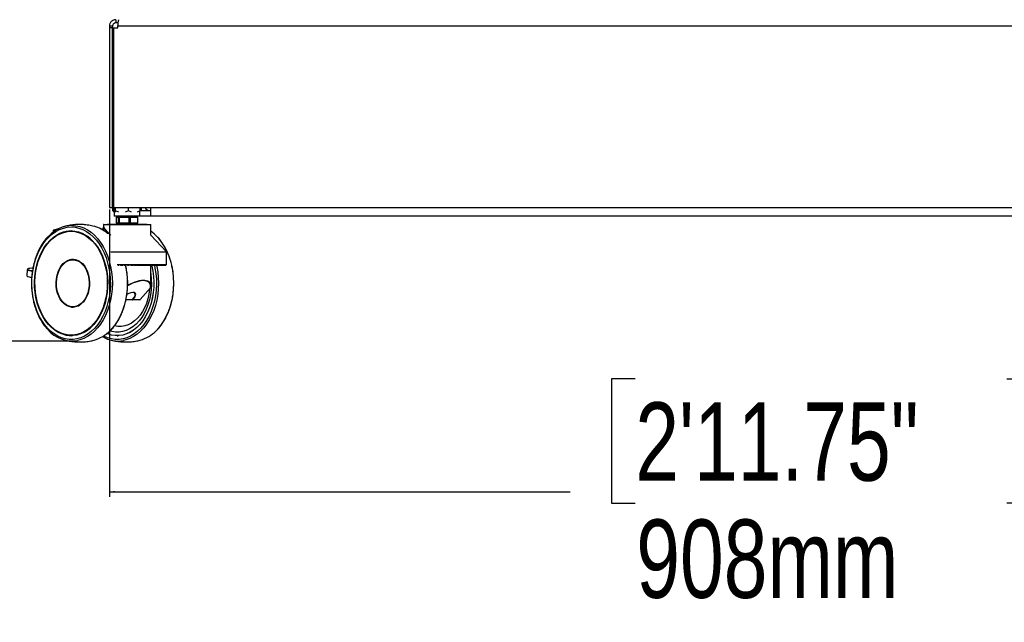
# Model space of a CAD drawing. Header units: millimetres. Extents: x 20 to 22981, y 40 to 19992.
# Tile 114 of 158: x 16663 to 17919, y 1296 to 2065. Entities that reach past the tile are written whole.
import ezdxf

# ---------------------------------------------------------------- set-up
doc = ezdxf.new("R2010")
doc.units = ezdxf.units.MM
doc.header["$LTSCALE"] = 2
doc.layers.add('COMPONENT_GEOMETRY', color=7, linetype='Continuous')
doc.styles.add('SLDTEXTSTYLE0', font='TXT', dxfattribs={"width": 0.75})
doc.dimstyles.new('SLDDIMSTYLE1', dxfattribs={"dimtxt": 100, "dimasz": 6.604, "dimexe": 0, "dimexo": 0.0625, "dimgap": 25, "dimtad": 0, "dimtih": 1, "dimtoh": 1, "dimdec": 0, "dimrnd": 1e-09, "dimzin": 12, "dimdsep": 46, "dimtxsty": 'SLDTEXTSTYLE0', "dimsah": 1, "dimcen": 0.09, "dimadec": 0, "dimazin": 3, "dimtfac": 1, "dimtdec": 3, "dimtofl": 0, "dimtmove": 0, "dimatfit": 3, "dimfxl": 1, "dimfrac": 2, "dimtolj": 1, "dimtzin": 12, "dimarcsym": 0})
doc.dimstyles.new('SLDDIMSTYLE2', dxfattribs={"dimtxt": 100, "dimasz": 6.604, "dimexe": 0, "dimexo": 0.0625, "dimgap": 25, "dimtad": 0, "dimtih": 1, "dimtoh": 1, "dimdec": 1, "dimrnd": 1e-09, "dimzin": 12, "dimdsep": 46, "dimtxsty": 'SLDTEXTSTYLE0', "dimsah": 1, "dimcen": 0.09, "dimadec": 0, "dimazin": 3, "dimtfac": 1, "dimtdec": 1, "dimtofl": 0, "dimtmove": 0, "dimatfit": 3, "dimfxl": 1, "dimfrac": 2, "dimtolj": 1, "dimtzin": 12, "dimarcsym": 0})

# ---------------------------------------------------------------- blocks, each defined once
blk = doc.blocks.new('_D_6')
at = {"layer": 'COMPONENT_GEOMETRY', "color": 7}
for p, q in [((17487.7, 2118.5), (16066.8, 2118.5)), ((16073.1, 2118.5), (16073.1, 2051.2)), ((15889.9, 2030.9), (15859.4, 2030.9)), ((15859.4, 2030.9), (15859.4, 1872.1)), ((16256.4, 2030.9), (16286.9, 2030.9)), ((16286.9, 2030.9), (16286.9, 1872.1)), ((15859.4, 1872.1), (15889.9, 1872.1)), ((16286.9, 1872.1), (16256.4, 1872.1)), ((16073.1, 1655.2), (16073.1, 1722.5)), ((16566.3, 1655.2), (16066.8, 1655.2))]:
    blk.add_line(p, q, dxfattribs=at)
for points in [[(16073.1, 2118.5), (16072.1, 2111.9), (16074.1, 2111.9)], [(16073.1, 1655.2), (16074.1, 1661.8), (16072.1, 1661.8)]]:
    blk.add_solid(points, dxfattribs=at)
at = {"layer": 'COMPONENT_GEOMETRY', "color": 7, "char_height": 100, "attachment_point": 1, "style": 'SLDTEXTSTYLE0'}
for s, insert in [('9.12in', (15889.9, 2001)), ('232mm', (15837.3, 1851.4))]:
    blk.add_mtext(s, dxfattribs=dict(at, insert=insert))
blk = doc.blocks.new('_D_7')
at = {"layer": 'COMPONENT_GEOMETRY', "color": 7}
for p, q in [((16777.2, 1823), (16777.2, 1456.4)), ((18593.2, 1823), (18593.2, 1456.4)), ((17448.2, 1606.8), (17417.7, 1606.8)), ((17417.7, 1606.8), (17417.7, 1448)), ((17922.2, 1606.8), (17952.7, 1606.8)), ((17952.7, 1606.8), (17952.7, 1448)), ((16777.2, 1462.8), (17365.2, 1462.8)), ((18593.2, 1462.8), (18005.2, 1462.8)), ((17417.7, 1448), (17448.2, 1448)), ((17952.7, 1448), (17922.2, 1448))]:
    blk.add_line(p, q, dxfattribs=at)
for points in [[(16777.2, 1462.8), (16783.8, 1461.7), (16783.8, 1463.8)], [(18593.2, 1462.8), (18586.6, 1463.8), (18586.6, 1461.7)]]:
    blk.add_solid(points, dxfattribs=at)
at = {"layer": 'COMPONENT_GEOMETRY', "color": 7, "char_height": 100, "attachment_point": 1, "style": 'SLDTEXTSTYLE0'}
for s, insert in [('2\'11.75"', (17448.2, 1576.9)), ('908mm', (17449.4, 1427.3))]:
    blk.add_mtext(s, dxfattribs=dict(at, insert=insert))

msp = doc.modelspace()

# ---------------------------------------------------------------- linework, layer by layer
at = {"color": 7, "linetype": 'Continuous', "lineweight": 25}
for p, q in [((16785.2, 2065.49), (16785.2, 2061.49)), ((16788.35, 2061.49), (16785.2, 2061.49)), ((16777.2, 2057.49), (16781.2, 2057.49)), ((16777.2, 2057.49), (16777.2, 2055.09)), ((16777.2, 2055.09), (16777.2, 1825.49)), ((16781.2, 2055.09), (16777.2, 2055.09)), ((16781.2, 2057.49), (16781.2, 2055.09)), ((16781.2, 1825.49), (16781.2, 2055.09)), ((16782.83, 1825.49), (16782.83, 2055.09)), ((16782.83, 2055.09), (16788.03, 2055.09)), ((16788.03, 2057.49), (18582.37, 2057.49)), ((16788.03, 2055.09), (16788.03, 2057.49)), ((16777.2, 1825.49), (16781.2, 1825.49)), ((16782.83, 1832.5), (16781.41, 1831.76)), ((16781.41, 1831.76), (16782.27, 1832.39)), ((16781.41, 1821.35), (16781.41, 1831.76)), ((16782.83, 1832.93), (16782.21, 1832.46)), ((16782.83, 1825.49), (18587.57, 1825.49)), ((16782.96, 1825.49), (16782.96, 1821.35)), ((16783.16, 1825.49), (16783.16, 1814.49)), ((16784.76, 1821.35), (16784.76, 1825.49)), ((16801.45, 1821.35), (16801.45, 1825.49)), ((16816.35, 1821.35), (16816.35, 1825.49)), ((16817.9, 1821.5), (16817.9, 1825.49)), ((16829.7, 1825.49), (16829.7, 1814.49)), ((16781.41, 1821.35), (16782.23, 1820.75)), ((16783.27, 1820.38), (16781.41, 1821.35)), ((16782.18, 1820.68), (16783.16, 1819.92)), ((16783.16, 1820.74), (16782.96, 1821.35)), ((16816.16, 1814.49), (16783.16, 1814.49)), ((16784.76, 1821.35), (16784.3, 1819.93)), ((16789, 1819.93), (16784.76, 1821.35)), ((16785.72, 1813.29), (16785.72, 1805.69)), ((16788.85, 1813.29), (16785.75, 1813.29)), ((16785.75, 1813.29), (16785.75, 1805.69)), ((16785.92, 1813.49), (16785.94, 1813.49)), ((16785.94, 1813.49), (16789.04, 1813.49)), ((16789.53, 1813.29), (16788.85, 1813.29)), ((16788.85, 1805.69), (16788.85, 1813.29)), ((16789.04, 1813.49), (16789.59, 1813.49)), ((16802.47, 1813.29), (16789.53, 1813.29)), ((16789.53, 1813.29), (16789.53, 1805.69)), ((16789.59, 1813.49), (16802.53, 1813.49)), ((16789.66, 1814.49), (16789.66, 1814.13)), ((16789.66, 1813.97), (16789.66, 1813.49)), ((16801.45, 1821.35), (16797.2, 1819.93)), ((16805.24, 1819.93), (16801.45, 1821.35)), ((16802.47, 1805.69), (16802.47, 1813.29)), ((16803.44, 1813.29), (16802.47, 1813.29)), ((16802.53, 1813.49), (16803.31, 1813.49)), ((16803.31, 1813.49), (16813.14, 1813.49)), ((16803.44, 1813.29), (16803.44, 1805.69)), ((16813.28, 1813.29), (16803.44, 1813.29)), ((16809.66, 1813.49), (16809.66, 1814.49)), ((16816.35, 1821.35), (16812.56, 1819.93)), ((16813.14, 1813.49), (16813.39, 1813.49)), ((16813.28, 1805.69), (16813.28, 1813.29)), ((16813.59, 1805.69), (16813.59, 1813.29)), ((16815.9, 1819.93), (16816.35, 1821.35)), ((16816.16, 1814.49), (16816.16, 1820.74)), ((16818.2, 1814.49), (16816.16, 1814.65)), ((16829.7, 1821.49), (16818.2, 1821.49)), ((16829.7, 1814.49), (16818.2, 1814.49)), ((18540.7, 1814.49), (16829.7, 1814.49)), ((16769.07, 1797.06), (16767.03, 1797.91)), ((16769.46, 1803.59), (16769.46, 1796.47)), ((16769.65, 1800.07), (16769.76, 1800.07)), ((16769.86, 1803.99), (16820.42, 1803.99)), ((16774.55, 1804.49), (16774.55, 1803.99)), ((16774.55, 1804.49), (16817.16, 1804.49)), ((16785.75, 1805.69), (16788.85, 1805.69)), ((16785.94, 1805.49), (16785.92, 1805.49)), ((16789.04, 1805.49), (16785.94, 1805.49)), ((16788.85, 1805.69), (16789.53, 1805.69)), ((16789.59, 1805.49), (16789.04, 1805.49)), ((16789.53, 1805.69), (16802.47, 1805.69)), ((16802.53, 1805.49), (16789.59, 1805.49)), ((16789.66, 1805.49), (16789.66, 1804.49)), ((16802.47, 1805.69), (16803.44, 1805.69)), ((16803.31, 1805.49), (16802.53, 1805.49)), ((16813.14, 1805.49), (16803.31, 1805.49)), ((16803.44, 1805.69), (16813.28, 1805.69)), ((16809.66, 1805.01), (16809.66, 1805.49)), ((16809.66, 1804.49), (16809.66, 1804.84)), ((16809.71, 1804.96), (16809.79, 1804.94)), ((16813.39, 1805.49), (16813.14, 1805.49)), ((16817.16, 1804.49), (16824.77, 1804.49)), ((16820.42, 1803.99), (16829.46, 1803.99)), ((16824.77, 1803.99), (16824.77, 1804.49)), ((16829.86, 1790.54), (16829.86, 1803.59)), ((16705.38, 1796.29), (16705.38, 1794.22)), ((16729.13, 1795.29), (16728.27, 1795.29)), ((16729.41, 1795.97), (16729.13, 1795.97)), ((16729.13, 1795.97), (16729.46, 1795.97)), ((16776.36, 1792.52), (16774.8, 1792.52)), ((16850.08, 1768.9), (16829.86, 1790.54)), ((16731.46, 1758.99), (16730.39, 1758.99)), ((16778.85, 1768.9), (16850.08, 1768.9)), ((16850.08, 1752.83), (16850.08, 1768.9)), ((16672.06, 1746.66), (16671.56, 1738.49)), ((16787.11, 1752.83), (16850.08, 1752.83)), ((16788.22, 1752.2), (16788.8, 1752.2)), ((16789.03, 1752.51), (16788.8, 1752.2)), ((16788.8, 1752.2), (16789.03, 1752.2)), ((16789.03, 1752.83), (16789.03, 1752.51)), ((16791.05, 1752.51), (16791.05, 1752.83)), ((16791.41, 1752.2), (16791.05, 1752.51)), ((16791.05, 1752.51), (16793.56, 1752.51)), ((16791.41, 1752.2), (16793.3, 1752.2)), ((16793.56, 1752.51), (16793.3, 1752.2)), ((16793.3, 1752.2), (16794.14, 1752.2)), ((16793.56, 1752.83), (16793.56, 1752.51)), ((16793.56, 1752.51), (16794.5, 1752.51)), ((16794.14, 1752.2), (16794.5, 1752.51)), ((16794.5, 1752.51), (16794.5, 1752.83)), ((16795.61, 1752.51), (16795.61, 1752.83)), ((16795.95, 1752.2), (16795.61, 1752.51)), ((16795.61, 1752.51), (16798.15, 1752.51)), ((16795.95, 1752.2), (16797.85, 1752.2)), ((16798.15, 1752.51), (16797.85, 1752.2)), ((16797.85, 1752.2), (16798.17, 1752.2)), ((16798.15, 1752.83), (16798.15, 1752.51)), ((16798.15, 1752.51), (16798.5, 1752.51)), ((16798.17, 1752.2), (16798.5, 1752.51)), ((16798.5, 1752.51), (16798.5, 1752.83)), ((16799.97, 1752.51), (16799.97, 1752.83)), ((16800.3, 1752.2), (16799.97, 1752.51)), ((16799.97, 1752.51), (16800.2, 1752.51)), ((16800.2, 1752.51), (16800.2, 1752.83)), ((16800.51, 1752.2), (16800.2, 1752.51)), ((16800.2, 1752.51), (16802.74, 1752.51)), ((16800.3, 1752.2), (16800.51, 1752.2)), ((16800.51, 1752.2), (16802.41, 1752.2)), ((16802.74, 1752.51), (16802.41, 1752.2)), ((16802.74, 1752.83), (16802.74, 1752.51)), ((16803.98, 1752.51), (16803.98, 1752.83)), ((16804.33, 1752.2), (16803.98, 1752.51)), ((16803.98, 1752.51), (16804.79, 1752.51)), ((16804.33, 1752.2), (16805.07, 1752.2)), ((16804.79, 1752.51), (16804.79, 1752.83)), ((16805.07, 1752.2), (16804.79, 1752.51)), ((16804.79, 1752.51), (16807.31, 1752.51)), ((16805.07, 1752.2), (16806.96, 1752.2)), ((16807.31, 1752.51), (16806.96, 1752.2)), ((16807.31, 1752.83), (16807.31, 1752.51)), ((16807.94, 1752.51), (16807.94, 1752.83)), ((16808.32, 1752.2), (16807.94, 1752.51)), ((16807.94, 1752.51), (16809.34, 1752.51)), ((16808.32, 1752.2), (16809.58, 1752.2)), ((16809.34, 1752.51), (16809.34, 1752.83)), ((16809.34, 1752.51), (16811.81, 1752.51)), ((16809.58, 1752.2), (16809.34, 1752.51)), ((16809.58, 1752.2), (16811.44, 1752.2)), ((16811.81, 1752.51), (16811.44, 1752.2)), ((16811.81, 1752.83), (16811.81, 1752.51)), ((16811.84, 1752.51), (16811.84, 1752.83)), ((16812.24, 1752.2), (16811.84, 1752.51)), ((16811.84, 1752.51), (16813.8, 1752.51)), ((16812.24, 1752.2), (16814, 1752.2)), ((16813.8, 1752.51), (16813.8, 1752.83)), ((16814, 1752.2), (16813.8, 1752.51)), ((16813.8, 1752.51), (16816.21, 1752.51)), ((16814, 1752.2), (16815.81, 1752.2)), ((16816.21, 1752.51), (16815.81, 1752.2)), ((16816.05, 1752.2), (16818.31, 1752.2)), ((16816.21, 1752.83), (16816.21, 1752.51)), ((16818.14, 1752.51), (16818.14, 1752.83)), ((16818.14, 1752.51), (16820.47, 1752.51)), ((16818.31, 1752.2), (16818.14, 1752.51)), ((16818.31, 1752.2), (16820.06, 1752.2)), ((16820.47, 1752.51), (16820.06, 1752.2)), ((16820.06, 1752.2), (16822.45, 1752.2)), ((16820.47, 1752.83), (16820.47, 1752.51)), ((16822.32, 1752.51), (16822.32, 1752.83)), ((16822.45, 1752.2), (16822.32, 1752.51)), ((16822.32, 1752.51), (16824.55, 1752.51)), ((16822.45, 1752.2), (16824.12, 1752.2)), ((16824.55, 1752.51), (16824.12, 1752.2)), ((16824.12, 1752.2), (16826.4, 1752.2)), ((16824.55, 1752.83), (16824.55, 1752.51)), ((16826.31, 1752.51), (16826.31, 1752.83)), ((16826.4, 1752.2), (16826.31, 1752.51)), ((16826.31, 1752.51), (16828.42, 1752.51)), ((16826.4, 1752.2), (16827.98, 1752.2)), ((16828.42, 1752.51), (16827.98, 1752.2)), ((16827.98, 1752.2), (16830.12, 1752.2)), ((16828.42, 1752.83), (16828.42, 1752.51)), ((16829.86, 1725.44), (16829.86, 1752.2)), ((16830.08, 1752.51), (16830.08, 1752.83)), ((16830.12, 1752.2), (16830.08, 1752.51)), ((16830.08, 1752.51), (16832.05, 1752.51)), ((16830.12, 1752.2), (16831.6, 1752.2)), ((16832.05, 1752.51), (16831.6, 1752.2)), ((16831.6, 1752.2), (16833.58, 1752.2)), ((16832.05, 1752.83), (16832.05, 1752.51)), ((16833.58, 1752.51), (16833.58, 1752.83)), ((16833.58, 1752.51), (16835.39, 1752.51)), ((16833.58, 1752.2), (16833.58, 1752.51)), ((16833.58, 1752.2), (16834.94, 1752.2)), ((16835.39, 1752.51), (16834.94, 1752.2)), ((16834.94, 1752.2), (16836.76, 1752.2)), ((16835.39, 1752.83), (16835.39, 1752.51)), ((16836.76, 1752.2), (16836.79, 1752.51)), ((16836.76, 1752.2), (16837.99, 1752.2)), ((16836.79, 1752.51), (16836.79, 1752.83)), ((16836.79, 1752.51), (16838.44, 1752.51)), ((16838.44, 1752.51), (16837.99, 1752.2)), ((16837.99, 1752.2), (16839.61, 1752.2)), ((16838.44, 1752.83), (16838.44, 1752.51)), ((16839.61, 1752.2), (16839.69, 1752.51)), ((16839.61, 1752.2), (16840.7, 1752.2)), ((16839.69, 1752.51), (16839.69, 1752.83)), ((16839.69, 1752.51), (16841.15, 1752.51)), ((16841.15, 1752.51), (16840.7, 1752.2)), ((16840.7, 1752.2), (16842.13, 1752.2)), ((16841.15, 1752.83), (16841.15, 1752.51)), ((16842.13, 1752.2), (16842.25, 1752.51)), ((16842.13, 1752.2), (16843.07, 1752.2)), ((16842.25, 1752.51), (16842.25, 1752.83)), ((16842.25, 1752.51), (16843.5, 1752.51)), ((16843.5, 1752.51), (16843.07, 1752.2)), ((16843.07, 1752.2), (16844.28, 1752.2)), ((16843.5, 1752.83), (16843.5, 1752.51)), ((16844.28, 1752.2), (16844.44, 1752.51)), ((16844.28, 1752.2), (16845.07, 1752.2)), ((16844.44, 1752.51), (16844.44, 1752.83)), ((16844.44, 1752.51), (16845.49, 1752.51)), ((16845.49, 1752.51), (16845.07, 1752.2)), ((16845.07, 1752.2), (16846.05, 1752.2)), ((16845.49, 1752.83), (16845.49, 1752.51)), ((16846.05, 1752.2), (16846.25, 1752.51)), ((16846.05, 1752.2), (16846.68, 1752.2)), ((16846.25, 1752.51), (16846.25, 1752.83)), ((16846.25, 1752.51), (16847.08, 1752.51)), ((16847.08, 1752.51), (16846.68, 1752.2)), ((16846.68, 1752.2), (16847.43, 1752.2)), ((16847.08, 1752.83), (16847.08, 1752.51)), ((16847.43, 1752.2), (16847.66, 1752.51)), ((16847.43, 1752.2), (16847.88, 1752.2)), ((16847.66, 1752.51), (16847.66, 1752.83)), ((16847.66, 1752.51), (16848.27, 1752.51)), ((16848.27, 1752.51), (16847.88, 1752.2)), ((16847.88, 1752.2), (16848.4, 1752.2)), ((16848.27, 1752.83), (16848.27, 1752.51)), ((16848.4, 1752.2), (16848.66, 1752.51)), ((16848.4, 1752.2), (16848.68, 1752.2)), ((16848.66, 1752.51), (16848.66, 1752.83)), ((16848.66, 1752.51), (16849.04, 1752.51)), ((16849.04, 1752.51), (16848.68, 1752.2)), ((16848.68, 1752.2), (16848.95, 1752.2)), ((16848.95, 1752.2), (16849.25, 1752.51)), ((16848.95, 1752.2), (16849.06, 1752.2)), ((16849.04, 1752.83), (16849.04, 1752.51)), ((16849.39, 1752.51), (16849.06, 1752.2)), ((16849.25, 1752.51), (16849.25, 1752.83)), ((16849.25, 1752.51), (16849.39, 1752.51)), ((16849.29, 1752.27), (16849.41, 1752.51)), ((16849.39, 1752.83), (16849.39, 1752.51)), ((16849.41, 1752.51), (16849.41, 1752.83)), ((16816.27, 1708.08), (16829.44, 1723.08)), ((16816.4, 1708.13), (16829.56, 1723.13)), ((16730.39, 1698.99), (16731.46, 1698.99)), ((16806.33, 1707.99), (16798.23, 1707.99)), ((16816.1, 1707.99), (16806.78, 1707.99)), ((16807.14, 1708.08), (16816.27, 1708.08)), ((16728.27, 1662.69), (16729.13, 1662.69)), ((16729.13, 1662.01), (16729.41, 1662.01)), ((16787.08, 1662.01), (16788.22, 1662.01))]:
    msp.add_line(p, q, dxfattribs=at)
at = {"color": 8, "linetype": 'Continuous', "lineweight": 25}
for p, q in [((16785.75, 1813.29), (16785.72, 1813.29)), ((16813.59, 1813.29), (16813.28, 1813.29)), ((16705.71, 1796.67), (16708.93, 1796.67)), ((16820.7, 1803.59), (16769.46, 1803.59)), ((16769.65, 1796.34), (16769.65, 1800.07)), ((16769.76, 1800.07), (16769.76, 1796.27)), ((16785.72, 1805.69), (16785.75, 1805.69)), ((16813.28, 1805.69), (16813.59, 1805.69)), ((16829.86, 1803.59), (16820.7, 1803.59)), ((16705.49, 1796.29), (16705.38, 1796.29)), ((16705.49, 1796.29), (16705.49, 1794.31)), ((16708.32, 1796.29), (16705.49, 1796.29)), ((16787.83, 1752.51), (16789.03, 1752.51)), ((16789.03, 1752.51), (16789.51, 1752.51)), ((16816.21, 1752.51), (16818.14, 1752.51)), ((16820.47, 1752.51), (16822.32, 1752.51)), ((16824.55, 1752.51), (16826.31, 1752.51)), ((16828.42, 1752.51), (16830.08, 1752.51)), ((16832.05, 1752.51), (16833.58, 1752.51)), ((16835.39, 1752.51), (16836.79, 1752.51)), ((16838.44, 1752.51), (16839.69, 1752.51)), ((16841.15, 1752.51), (16842.25, 1752.51)), ((16843.5, 1752.51), (16844.44, 1752.51)), ((16845.49, 1752.51), (16846.25, 1752.51)), ((16847.08, 1752.51), (16847.66, 1752.51)), ((16848.27, 1752.51), (16848.66, 1752.51)), ((16849.04, 1752.51), (16849.25, 1752.51)), ((16849.39, 1752.51), (16849.41, 1752.51))]:
    msp.add_line(p, q, dxfattribs=at)
at = {"color": 7, "linetype": 'Continuous', "lineweight": 25, "flags": 128}
for points in [[(16818.2, 1821.49), (16817.03, 1821.61), (16816.35, 1821.78)], [(16789.53, 1813.29), (16789.53, 1813.33), (16789.54, 1813.37), (16789.54, 1813.4), (16789.55, 1813.43), (16789.56, 1813.46), (16789.57, 1813.48), (16789.58, 1813.49), (16789.59, 1813.49)], [(16802.47, 1813.29), (16802.47, 1813.33), (16802.47, 1813.37), (16802.48, 1813.4), (16802.49, 1813.43), (16802.5, 1813.46), (16802.51, 1813.48), (16802.52, 1813.49), (16802.53, 1813.49)], [(16728.27, 1800.84), (16733.26, 1800.48), (16738.2, 1799.41), (16743.03, 1797.64), (16747.72, 1795.19), (16752.22, 1792.09), (16756.48, 1788.35), (16760.46, 1784.03), (16764.12, 1779.16), (16767.42, 1773.79), (16770.33, 1767.97), (16772.83, 1761.77), (16774.88, 1755.24), (16776.47, 1748.45), (16777.58, 1741.47), (16778.2, 1734.36), (16778.33, 1727.2), (16777.95, 1720.06), (16777.09, 1713), (16775.74, 1706.11), (16773.91, 1699.44), (16771.64, 1693.07), (16768.93, 1687.05), (16765.81, 1681.45), (16762.33, 1676.32), (16758.51, 1671.72), (16754.38, 1667.69), (16750, 1664.26), (16745.4, 1661.48), (16740.63, 1659.37), (16735.74, 1657.95), (16730.77, 1657.24), (16725.78, 1657.24), (16720.81, 1657.95), (16715.92, 1659.37), (16711.15, 1661.48), (16706.55, 1664.26), (16702.17, 1667.69), (16698.04, 1671.72), (16694.22, 1676.32), (16690.73, 1681.45), (16687.62, 1687.05), (16684.91, 1693.07), (16682.64, 1699.44), (16680.81, 1706.11), (16679.46, 1713), (16678.59, 1720.06), (16678.22, 1727.2), (16678.35, 1734.36), (16678.97, 1741.47), (16680.08, 1748.45), (16681.67, 1755.24), (16683.72, 1761.77), (16686.21, 1767.97), (16689.13, 1773.79), (16692.43, 1779.16), (16696.09, 1784.03), (16700.07, 1788.35), (16704.33, 1792.09), (16708.83, 1795.19), (16713.52, 1797.64), (16718.35, 1799.41), (16723.29, 1800.48), (16728.27, 1800.84)], [(16711.89, 1798.37), (16709.19, 1797.75), (16705.71, 1796.67)], [(16789.59, 1805.49), (16789.58, 1805.49), (16789.57, 1805.51), (16789.56, 1805.52), (16789.55, 1805.55), (16789.54, 1805.58), (16789.54, 1805.61), (16789.53, 1805.65), (16789.53, 1805.69)], [(16802.53, 1805.49), (16802.52, 1805.49), (16802.51, 1805.51), (16802.5, 1805.52), (16802.49, 1805.55), (16802.48, 1805.58), (16802.47, 1805.61), (16802.47, 1805.65), (16802.47, 1805.69)], [(16728.27, 1795.99), (16733.08, 1795.64), (16737.83, 1794.57), (16742.47, 1792.82), (16746.97, 1790.38), (16751.27, 1787.3), (16755.33, 1783.6), (16759.1, 1779.32), (16762.54, 1774.5), (16765.62, 1769.21), (16768.3, 1763.48), (16770.56, 1757.39), (16772.37, 1751), (16773.72, 1744.38), (16774.58, 1737.59), (16774.95, 1730.72), (16774.83, 1723.82), (16774.21, 1716.98), (16773.11, 1710.27), (16771.53, 1703.75), (16769.49, 1697.5), (16767.01, 1691.59), (16764.13, 1686.07), (16760.86, 1681.01), (16757.25, 1676.46), (16753.33, 1672.46), (16749.15, 1669.06), (16744.75, 1666.3), (16740.17, 1664.2), (16735.46, 1662.79), (16730.68, 1662.08), (16725.87, 1662.08), (16721.09, 1662.79), (16716.38, 1664.2), (16711.8, 1666.3), (16707.4, 1669.06), (16703.21, 1672.46), (16699.3, 1676.46), (16695.69, 1681.01), (16692.42, 1686.07), (16689.53, 1691.59), (16687.06, 1697.5), (16685.02, 1703.75), (16683.44, 1710.27), (16682.34, 1716.98), (16681.72, 1723.82), (16681.6, 1730.72), (16681.97, 1737.59), (16682.83, 1744.38), (16684.17, 1751), (16685.98, 1757.39), (16688.24, 1763.48), (16690.93, 1769.21), (16694.01, 1774.5), (16697.45, 1779.32), (16701.22, 1783.6), (16705.28, 1787.3), (16709.58, 1790.38), (16714.07, 1792.82), (16718.72, 1794.57), (16723.47, 1795.64), (16728.27, 1795.99)], [(16728.27, 1795.29), (16733.02, 1794.94), (16737.73, 1793.89), (16742.33, 1792.15), (16746.78, 1789.74), (16751.03, 1786.69), (16755.05, 1783.03), (16758.78, 1778.79), (16762.18, 1774.03), (16765.23, 1768.79), (16767.89, 1763.12), (16770.12, 1757.1), (16771.91, 1750.77), (16773.24, 1744.22), (16774.1, 1737.5), (16774.46, 1730.7), (16774.34, 1723.87), (16773.73, 1717.1), (16772.64, 1710.46), (16771.07, 1704.01), (16769.06, 1697.83), (16766.61, 1691.98), (16763.75, 1686.52), (16760.52, 1681.51), (16756.95, 1677), (16753.07, 1673.05), (16748.93, 1669.69), (16744.57, 1666.95), (16740.04, 1664.88), (16735.38, 1663.48), (16730.65, 1662.78), (16725.9, 1662.78), (16721.16, 1663.48), (16716.51, 1664.88), (16711.98, 1666.95), (16707.62, 1669.69), (16703.48, 1673.05), (16699.6, 1677), (16696.03, 1681.51), (16692.79, 1686.52), (16689.94, 1691.98), (16687.49, 1697.83), (16685.47, 1704.01), (16683.91, 1710.46), (16682.82, 1717.1), (16682.21, 1723.87), (16682.08, 1730.7), (16682.45, 1737.5), (16683.3, 1744.22), (16684.63, 1750.77), (16686.43, 1757.1), (16688.66, 1763.12), (16691.32, 1768.79), (16694.37, 1774.03), (16697.77, 1778.79), (16701.5, 1783.03), (16705.52, 1786.69), (16709.77, 1789.74), (16714.22, 1792.15), (16718.82, 1793.89), (16723.52, 1794.94), (16728.27, 1795.29)], [(16730.39, 1759.6), (16733.64, 1759.25), (16736.82, 1758.18), (16739.85, 1756.43), (16742.66, 1754.03), (16745.18, 1751.05), (16747.35, 1747.55), (16749.13, 1743.62), (16750.47, 1739.34), (16751.33, 1734.82), (16751.71, 1730.16), (16751.58, 1725.48), (16750.96, 1720.88), (16749.86, 1716.47), (16748.29, 1712.35), (16746.31, 1708.62), (16743.96, 1705.37), (16741.29, 1702.68), (16738.36, 1700.6), (16735.25, 1699.18), (16732.02, 1698.47), (16728.75, 1698.47), (16725.53, 1699.18), (16722.41, 1700.6), (16719.49, 1702.68), (16716.81, 1705.37), (16714.46, 1708.62), (16712.48, 1712.35), (16710.92, 1716.47), (16709.82, 1720.88), (16709.19, 1725.48), (16709.07, 1730.16), (16709.44, 1734.82), (16710.31, 1739.34), (16711.64, 1743.62), (16713.42, 1747.55), (16715.59, 1751.05), (16718.11, 1754.03), (16720.92, 1756.43), (16723.95, 1758.18), (16727.13, 1759.25), (16730.39, 1759.6)], [(16730.39, 1758.99), (16733.58, 1758.64), (16736.7, 1757.59), (16739.66, 1755.88), (16742.42, 1753.53), (16744.89, 1750.61), (16747.01, 1747.18), (16748.75, 1743.32), (16750.06, 1739.13), (16750.91, 1734.7), (16751.28, 1730.14), (16751.16, 1725.55), (16750.55, 1721.04), (16749.47, 1716.72), (16747.94, 1712.68), (16746, 1709.03), (16743.69, 1705.85), (16741.07, 1703.2), (16738.2, 1701.17), (16735.15, 1699.78), (16731.99, 1699.08), (16728.79, 1699.08), (16725.62, 1699.78), (16722.57, 1701.17), (16719.7, 1703.2), (16717.09, 1705.85), (16714.78, 1709.03), (16712.84, 1712.68), (16711.31, 1716.72), (16710.23, 1721.04), (16709.62, 1725.55), (16709.5, 1730.14), (16709.86, 1734.7), (16710.71, 1739.13), (16712.02, 1743.32), (16713.76, 1747.18), (16715.89, 1750.61), (16718.36, 1753.53), (16721.11, 1755.88), (16724.08, 1757.59), (16727.2, 1758.64), (16730.39, 1758.99)], [(16679.32, 1748.14), (16678.12, 1748.08), (16675.69, 1747.9), (16673.93, 1747.66), (16672.86, 1747.37), (16672.49, 1747.03), (16672.82, 1746.65), (16673.87, 1746.23), (16675.6, 1745.78), (16677.99, 1745.3), (16678.81, 1745.16)], [(16830.84, 1752.38), (16831.18, 1751), (16832.53, 1744.38), (16833.39, 1737.59), (16833.76, 1730.72), (16833.64, 1723.82), (16833.02, 1716.98), (16831.91, 1710.27), (16830.33, 1703.75), (16828.3, 1697.5), (16825.82, 1691.59), (16822.94, 1686.07), (16819.67, 1681.01), (16816.06, 1676.46), (16812.14, 1672.46), (16807.96, 1669.06), (16803.55, 1666.3), (16798.97, 1664.2), (16794.27, 1662.79), (16789.49, 1662.08), (16784.68, 1662.08), (16779.9, 1662.79), (16775.19, 1664.2), (16773.9, 1664.72)], [(16830.87, 1752.2), (16831.17, 1751), (16832.51, 1744.38), (16833.37, 1737.59), (16833.74, 1730.72), (16833.62, 1723.82), (16833, 1716.98), (16831.9, 1710.27), (16830.32, 1703.76), (16828.28, 1697.51), (16825.81, 1691.6), (16822.93, 1686.08), (16819.66, 1681.02), (16816.05, 1676.47), (16812.13, 1672.48), (16807.95, 1669.08), (16803.55, 1666.32), (16798.97, 1664.22), (16794.27, 1662.81), (16789.48, 1662.1), (16784.68, 1662.1), (16779.9, 1662.81), (16775.19, 1664.22), (16773.92, 1664.73)], [(16829.86, 1741.29), (16829.95, 1740.59), (16830.57, 1733.99), (16830.69, 1727.32), (16830.32, 1720.68), (16829.46, 1714.13), (16828.12, 1707.76), (16826.31, 1701.62), (16824.06, 1695.79), (16821.4, 1690.33), (16818.34, 1685.32), (16814.93, 1680.8), (16811.2, 1676.83), (16807.2, 1673.44), (16802.97, 1670.69), (16798.56, 1668.6), (16794.02, 1667.19), (16789.4, 1666.48), (16784.76, 1666.48), (16780.14, 1667.19), (16777.5, 1667.92)], [(16828.48, 1721.9), (16828.4, 1721.11), (16827.53, 1714.92), (16826.17, 1708.91), (16824.34, 1703.16), (16822.06, 1697.75), (16819.37, 1692.74), (16816.3, 1688.21), (16812.9, 1684.21), (16809.19, 1680.8), (16805.24, 1678.01), (16801.09, 1675.88), (16796.8, 1674.45), (16792.42, 1673.73), (16788.02, 1673.73), (16783.64, 1674.45), (16783.61, 1674.46)], [(16829.66, 1723.33), (16829.66, 1723.35), (16829.66, 1723.4)]]:
    msp.add_lwpolyline(points, dxfattribs=at)
at = {"color": 8, "linetype": 'Continuous', "lineweight": 25, "flags": 128}
for points in [[(16705.71, 1796.67), (16705.65, 1796.67), (16705.64, 1796.66)], [(16729.46, 1802.81), (16734.5, 1802.45), (16739.49, 1801.39), (16744.39, 1799.63), (16749.14, 1797.19), (16753.7, 1794.09), (16758.03, 1790.37), (16762.09, 1786.05), (16765.83, 1781.19), (16769.22, 1775.82), (16772.23, 1770), (16774.82, 1763.79), (16776.98, 1757.24), (16778.68, 1750.42), (16779.91, 1743.39), (16780.65, 1736.23), (16780.9, 1728.99), (16780.65, 1721.76), (16779.91, 1714.59), (16778.68, 1707.56), (16776.98, 1700.74), (16774.82, 1694.2), (16772.23, 1687.98), (16769.22, 1682.16), (16765.83, 1676.8), (16762.09, 1671.93), (16758.03, 1667.62), (16753.7, 1663.89), (16749.14, 1660.8), (16744.39, 1658.36), (16739.49, 1656.6), (16736.41, 1655.85)], [(16838.41, 1787.91), (16840.05, 1786.05), (16843.79, 1781.19), (16847.18, 1775.82), (16850.19, 1770), (16852.78, 1763.79), (16854.94, 1757.24), (16856.64, 1750.42), (16857.87, 1743.39), (16858.61, 1736.23), (16858.86, 1728.99), (16858.61, 1721.76), (16857.87, 1714.59), (16856.64, 1707.56), (16854.94, 1700.74), (16852.78, 1694.2), (16850.19, 1687.98), (16847.18, 1682.16), (16843.79, 1676.8), (16840.05, 1671.93), (16836.7, 1668.31)], [(16834.47, 1752.2), (16835.28, 1748.45), (16836.39, 1741.47), (16837.01, 1734.36), (16837.14, 1727.2), (16836.76, 1720.06), (16835.9, 1713), (16834.54, 1706.11), (16832.72, 1699.44), (16830.44, 1693.07), (16827.73, 1687.05), (16824.62, 1681.45), (16821.14, 1676.32), (16817.31, 1671.72), (16813.19, 1667.69), (16808.81, 1664.26), (16804.21, 1661.48), (16799.44, 1659.37), (16794.54, 1657.95), (16789.58, 1657.24), (16784.59, 1657.24), (16779.62, 1657.95), (16774.73, 1659.37), (16769.96, 1661.48), (16769.65, 1661.64)], [(16797.44, 1752.2), (16797.83, 1750.42), (16799.06, 1743.39), (16799.8, 1736.23), (16800.05, 1728.99), (16799.8, 1721.76), (16799.06, 1714.59), (16797.83, 1707.56), (16796.13, 1700.74), (16793.97, 1694.2), (16791.38, 1687.98), (16788.37, 1682.16), (16784.98, 1676.8), (16781.24, 1671.93), (16777.9, 1668.31)], [(16837.1, 1752.2), (16837.49, 1750.42), (16838.72, 1743.39), (16839.46, 1736.23), (16839.7, 1728.99), (16839.46, 1721.76), (16838.72, 1714.59), (16837.49, 1707.56), (16835.79, 1700.74), (16833.63, 1694.2), (16831.04, 1687.98), (16828.03, 1682.16), (16824.64, 1676.8), (16820.9, 1671.93), (16816.84, 1667.62), (16812.51, 1663.89), (16807.95, 1660.8), (16803.2, 1658.36), (16798.3, 1656.6), (16795.22, 1655.85)]]:
    msp.add_lwpolyline(points, dxfattribs=at)
at = {"color": 7, "linetype": 'Continuous', "lineweight": 25}
for centre, radius, start, end in [((16830.2, 1831.49), 10, 216.8699, 267.13402), ((16785.92, 1813.29), 0.2, 90, 180), ((16785.94, 1813.29), 0.197, 90.78591, 180.76492), ((16789.04, 1813.29), 0.197, 90.78591, 180.76492), ((16803.27, 1813.32), 0.178, 351.42365, 77.43431), ((16813.1, 1813.32), 0.178, 351.42365, 77.43431), ((16813.39, 1813.29), 0.2, 0, 90), ((16730.61, 1760.92), 41.9, 91.58279, 137.61209), ((16705.78, 1796.29), 0.4, 109.53988, 180), ((16705.89, 1796.32), 0.398, 116.98138, 184.7396), ((16746.39, 1759.85), 43.3, 48.98688, 75.03036), ((16769.86, 1803.59), 0.4, 90, 180), ((16770.2, 1800.5), 0.366, 207.57687, 255.56438), ((16785.92, 1805.69), 0.2, 180, 270), ((16785.94, 1805.69), 0.197, 179.23508, 269.21409), ((16789.04, 1805.69), 0.197, 179.23508, 269.21409), ((16803.27, 1805.66), 0.178, 282.56569, 8.57635), ((16813.1, 1805.66), 0.178, 282.56569, 8.57635), ((16813.39, 1805.69), 0.2, 270, 0), ((16829.46, 1803.59), 0.4, 0, 90), ((16730.19, 1758.06), 37.93, 91.60434, 136.00027), ((16728.06, 1757.71), 37.59, 43.66877, 88.37905), ((16799.85, 1752.6), 52.28, 42.47935, 54.9699), ((16731.68, 1743.35), 16.27, 92.65771, 124.46958), ((16731.3, 1743.3), 15.69, 59.04337, 89.43483), ((16678.75, 1757.38), 12.64, 238.05421, 269.23876), ((16678.09, 1748.91), 12.3, 237.94301, 268.85174), ((16829.26, 1723.4), 0.4, 318.73591, 349.72642), ((16731.69, 1714.67), 16.3, 235.56443, 267.30823), ((16731.29, 1714.72), 15.73, 270.59857, 300.92327), ((16816.1, 1708.39), 0.4, 270, 318.73591), ((16816.09, 1708.22), 0.233, 272.01377, 321.16422), ((16730.37, 1700.37), 38.37, 224.29109, 268.64831), ((16728.27, 1699.82), 37.13, 271.32823, 316.62389), ((16729.96, 1696.38), 41.04, 219.82645, 279.04462), ((16745.73, 1699.57), 44.85, 285.33386, 315.82061), ((16788.37, 1693.23), 38, 238.35843, 280.38485), ((16804.54, 1699.57), 44.85, 285.33386, 315.82061)]:
    msp.add_arc(centre, radius, start, end, dxfattribs=at)
at = {"color": 8, "linetype": 'Continuous', "lineweight": 25}
for centre, radius, start, end in [((16770.2, 1800.49), 0.359, 176.98311, 207.15939), ((16829.34, 1723.39), 0.322, 287.10848, 348.26171), ((16829.45, 1723.25), 0.163, 266.4879, 315.93918), ((16816.28, 1708.24), 0.163, 266.4879, 315.93918)]:
    msp.add_arc(centre, radius, start, end, dxfattribs=at)
at = {"color": 7, "linetype": 'Continuous', "lineweight": 25}
for centre, major_axis, ratio, start_param, end_param in [((16799.83, 1708.63), (28.59, 20.61), 0.4071886, 5.8834829, 7.5512517), ((16799.66, 1708.95), (29.03, 20.54), 0.4054297, 5.8896203, 7.5478928), ((16799.83, 1708.63), (10.46, 7.54), 0.4071886, 5.5930442, 7.61165), ((16799.66, 1708.95), (10.02, 7.61), 0.4116659, 5.0985753, 6.3906566)]:
    msp.add_ellipse(centre, major_axis=major_axis, ratio=ratio, start_param=start_param, end_param=end_param, dxfattribs=at)
at = {"color": 8, "linetype": 'Continuous', "lineweight": 25}
msp.add_ellipse((16799.83, 1708.63), major_axis=(10.46, 7.54), ratio=0.4071886, start_param=5.1625466, end_param=5.5930442, dxfattribs=at)
at = {"color": 7, "linetype": 'Continuous', "lineweight": 25}
for points, knots in [([(16785.2, 2065.49), (16784.18, 2065.38), (16782.62, 2065.21), (16780.77, 2064.21), (16779.5, 2063.19), (16778.48, 2061.92), (16777.48, 2060.07), (16777.31, 2058.51), (16777.2, 2057.49)], [0, 0, 0, 0, 0.2411651, 0.3695163, 0.5, 0.6304837, 0.7588349, 1, 1, 1, 1]), ([(16785.2, 2061.49), (16784.95, 2061.48), (16784.44, 2061.45), (16783.43, 2061.14), (16782.29, 2060.4), (16781.55, 2059.26), (16781.24, 2058.25), (16781.21, 2057.74), (16781.2, 2057.49)], [0, 0, 0, 0, 0.1166597, 0.2403658, 0.5, 0.7596342, 0.8833403, 1, 1, 1, 1]), ([(16788.03, 2057.49), (16788.07, 2058.51), (16788.14, 2060.07), (16788.4, 2061.92), (16788.61, 2063.19), (16788.83, 2064.21), (16789.09, 2065.21), (16789.16, 2065.38), (16789.2, 2065.49)], [0, 0, 0, 0, 0.2411651, 0.3695163, 0.5, 0.6304837, 0.7588349, 1, 1, 1, 1]), ([(16789.6, 1814), (16789.59, 1814), (16789.58, 1814), (16789.63, 1813.99), (16789.66, 1813.99)], [0, 0, 0, 0, 0.41541488, 1, 1, 1, 1]), ([(16794.84, 1814.49), (16794, 1814.45), (16792.31, 1814.37), (16790.59, 1814.25), (16789.65, 1814.15), (16789.65, 1814.09), (16789.65, 1814.07)], [0, 0, 0, 0, 0.2906979, 0.5869318, 0.8835507, 1, 1, 1, 1]), ([(16791.22, 1814.36), (16790.62, 1814.3), (16789.83, 1814.23), (16789.75, 1814.17), (16789.73, 1814.15)], [0, 0, 0, 0, 0.7582837, 1, 1, 1, 1]), ([(16789.85, 1813.97), (16789.8, 1813.99), (16789.65, 1814.07), (16790.58, 1814.15), (16791.22, 1814.2)], [0, 0, 0, 0, 0.3067919, 1, 1, 1, 1]), ([(16793.41, 1814.49), (16793.07, 1814.47), (16792.21, 1814.43), (16791.59, 1814.39), (16791.22, 1814.36)], [0, 0, 0, 0, 0.39381424, 1, 1, 1, 1]), ([(16791.22, 1814.2), (16791.6, 1814.23), (16792.39, 1814.28), (16794.15, 1814.38), (16795.72, 1814.45), (16796.64, 1814.49)], [0, 0, 0, 0, 0.281696, 0.5832337, 1, 1, 1, 1]), ([(16739.03, 1803.99), (16736.72, 1803.93), (16732.13, 1803.8), (16725.9, 1802.96), (16722.07, 1802.01), (16720.44, 1801.6)], [0, 0, 0, 0, 0.3690353, 0.7331308, 1, 1, 1, 1]), ([(16757.57, 1801.59), (16756.43, 1801.9), (16753.03, 1802.81), (16747.36, 1803.61), (16742.3, 1803.97), (16739.58, 1803.99), (16739.03, 1803.99)], [0, 0, 0, 0, 0.1887693, 0.5640522, 0.9126413, 1, 1, 1, 1]), ([(16769.46, 1798.15), (16769, 1798.12), (16767.91, 1798.04), (16766.38, 1798.23), (16765.44, 1798.47), (16765.28, 1798.53), (16765.27, 1798.53)], [0, 0, 0, 0, 0.2839146, 0.6784697, 0.9847516, 1, 1, 1, 1]), ([(16769.07, 1797.06), (16769.13, 1797.07), (16769.22, 1797.08), (16769.4, 1797.07), (16769.46, 1797.07)], [0, 0, 0, 0, 0.67988553, 1, 1, 1, 1]), ([(16769.44, 1797.12), (16769.43, 1797.1), (16769.38, 1797.06), (16769.25, 1797.03), (16769.13, 1797.03), (16769.08, 1797.06), (16769.08, 1797.06)], [0, 0, 0, 0, 0.17245198, 0.55959147, 0.98462367, 1, 1, 1, 1]), ([(16769.65, 1800.07), (16769.65, 1800.13), (16769.66, 1800.24), (16769.67, 1800.38), (16769.68, 1800.5), (16769.71, 1800.6), (16769.77, 1800.64), (16769.81, 1800.56), (16769.84, 1800.51)], [0, 0, 0, 0, 0.0989568, 0.1985538, 0.2922741, 0.4357995, 0.6656866, 1, 1, 1, 1]), ([(16769.84, 1800.51), (16770.51, 1799.52), (16771.59, 1797.9), (16774.63, 1794.69), (16776.84, 1792.42), (16778.35, 1790.88), (16778.74, 1790.49)], [0, 0, 0, 0, 0.40627275, 0.6591342, 0.91219689, 1, 1, 1, 1]), ([(16769.87, 1800.34), (16769.87, 1800.34), (16769.87, 1800.35), (16769.88, 1800.34), (16769.88, 1800.33)], [0, 0, 0, 0, 0.2697364, 1, 1, 1, 1]), ([(16778.09, 1790.95), (16777.97, 1791.08), (16776.77, 1792.32), (16774.85, 1794.32), (16772.32, 1797), (16771.49, 1798.24), (16771.08, 1798.84)], [0, 0, 0, 0, 0.0375815, 0.3584794, 0.6874057, 1, 1, 1, 1]), ([(16809.66, 1804.9), (16809.61, 1804.88), (16809.49, 1804.81), (16808.27, 1804.7), (16806.54, 1804.59), (16805.07, 1804.52), (16804.49, 1804.49)], [0, 0, 0, 0, 0.2044976, 0.5045669, 0.8049229, 1, 1, 1, 1]), ([(16805.89, 1804.49), (16806.6, 1804.53), (16808.34, 1804.62), (16809.02, 1804.71), (16809.42, 1804.77)], [0, 0, 0, 0, 0.4096072, 1, 1, 1, 1]), ([(16699.29, 1788.91), (16698.26, 1787.83), (16695.92, 1785.39), (16692.63, 1781.02), (16689.39, 1775.94), (16686.5, 1770.45), (16683.99, 1764.6), (16681.87, 1758.45), (16680.16, 1752.05), (16678.87, 1745.45), (16678.02, 1738.72), (16677.61, 1731.9), (16677.64, 1725.05), (16678.12, 1718.24), (16679.04, 1711.52), (16680.39, 1704.95), (16682.16, 1698.58), (16684.35, 1692.47), (16686.92, 1686.67), (16689.87, 1681.22), (16693.17, 1676.22), (16695.93, 1672.58), (16697.66, 1670.8), (16698.09, 1670.37)], [0, 0, 0, 0, 0.0396546, 0.0892513, 0.1388993, 0.188577, 0.2382685, 0.2879616, 0.3376511, 0.3873355, 0.4370154, 0.4866927, 0.5363702, 0.586051, 0.6357376, 0.6854332, 0.7351405, 0.7848615, 0.8345965, 0.8843435, 0.934096, 0.9838406, 1, 1, 1, 1]), ([(16837.09, 1668.53), (16837.15, 1668.59), (16838.57, 1669.88), (16841.11, 1672.87), (16844.65, 1677.52), (16847.84, 1682.67), (16850.68, 1688.2), (16853.15, 1694.09), (16855.23, 1700.27), (16856.89, 1706.7), (16858.12, 1713.31), (16858.93, 1720.06), (16859.28, 1726.89), (16859.2, 1733.74), (16858.67, 1740.54), (16857.7, 1747.25), (16856.29, 1753.8), (16854.47, 1760.14), (16852.24, 1766.22), (16849.62, 1771.97), (16846.64, 1777.38), (16843.29, 1782.32), (16840.65, 1785.76), (16839.05, 1787.37), (16838.77, 1787.65)], [0, 0, 0, 0, 0.0023165, 0.0515162, 0.1007897, 0.1501114, 0.1994605, 0.2488217, 0.2981835, 0.3475414, 0.3968942, 0.4462426, 0.4955888, 0.5449355, 0.5942858, 0.6436423, 0.6930079, 0.7423856, 0.7917769, 0.8411821, 0.8905988, 0.9400196, 0.9894308, 1, 1, 1, 1]), ([(16778.28, 1668.53), (16778.34, 1668.59), (16779.76, 1669.88), (16782.31, 1672.87), (16785.84, 1677.52), (16789.03, 1682.67), (16791.88, 1688.2), (16794.34, 1694.09), (16796.42, 1700.27), (16798.08, 1706.7), (16799.32, 1713.31), (16800.12, 1720.06), (16800.48, 1726.89), (16800.39, 1733.74), (16799.85, 1740.54), (16799.01, 1746.65), (16798.16, 1750.4), (16797.8, 1751.97)], [0, 0, 0, 0, 0.0034091, 0.0758128, 0.1483252, 0.2209084, 0.2935319, 0.3661734, 0.4388156, 0.5114521, 0.5840812, 0.6567038, 0.7293231, 0.8019432, 0.8745686, 0.9472029, 1, 1, 1, 1]), ([(16806.78, 1707.99), (16806.72, 1707.99), (16806.55, 1707.99), (16806.41, 1707.99), (16806.33, 1707.99)], [0, 0, 0, 0, 0.4067145, 1, 1, 1, 1]), ([(16806.78, 1707.99), (16806.85, 1708), (16806.97, 1708.01), (16807.09, 1708.05), (16807.14, 1708.08), (16807.14, 1708.08)], [0, 0, 0, 0, 0.5387335, 0.9849244, 1, 1, 1, 1]), ([(16720.51, 1656.39), (16721.73, 1656.06), (16725.22, 1655.14), (16731.1, 1654.32), (16738.07, 1653.88), (16744.98, 1654.13), (16751.52, 1654.91), (16755.68, 1655.89), (16757.61, 1656.35)], [0, 0, 0, 0, 0.100836, 0.2884009, 0.4742876, 0.6585345, 0.8411905, 1, 1, 1, 1]), ([(16779.32, 1656.39), (16780.54, 1656.06), (16784.02, 1655.14), (16789.91, 1654.32), (16796.88, 1653.88), (16803.79, 1654.13), (16810.33, 1654.91), (16814.49, 1655.89), (16816.42, 1656.35)], [0, 0, 0, 0, 0.100836, 0.2884009, 0.4742876, 0.6585345, 0.8411905, 1, 1, 1, 1])]:
    msp.add_open_spline(points, degree=3, knots=knots, dxfattribs=at)
at = {"color": 8, "linetype": 'Continuous', "lineweight": 25}
msp.add_open_spline([(16769.76, 1800.07), (16769.76, 1800.09), (16769.76, 1800.12), (16769.75, 1800.17), (16769.75, 1800.2), (16769.76, 1800.24), (16769.79, 1800.29), (16769.85, 1800.31), (16769.89, 1800.29), (16769.92, 1800.28)], degree=3, knots=[0, 0, 0, 0, 0.0892398, 0.1380283, 0.2120527, 0.2681043, 0.4052107, 0.6553279, 1, 1, 1, 1], dxfattribs=at)
at = {"layer": 'COMPONENT_GEOMETRY', "color": 7}
msp.add_line((16729.46, 1655.18), (16568.82, 1655.18), dxfattribs=at)

# ---------------------------------------------------------------- dimensions: what is measured, and where the dimension line sits
dim = msp.add_linear_dim(base=(16073.12, 2118.49), p1=(16568.82, 1655.18), p2=(17490.2, 2118.49), angle=90, dimstyle='SLDDIMSTYLE1', dxfattribs=at)
dim.commit()
dim.dimension.update_dxf_attribs({"geometry": '_D_6', "text_midpoint": (16073.12, 1886.83), "dimtype": 160})
dim = msp.add_linear_dim(base=(18593.2, 1462.76), p1=(16777.2, 1825.49), p2=(18593.2, 1825.49), dimstyle='SLDDIMSTYLE2', dxfattribs=at)
dim.commit()
dim.dimension.update_dxf_attribs({"geometry": '_D_7', "text_midpoint": (17685.2, 1462.76), "dimtype": 160})

doc.saveas('drawing.dxf')
